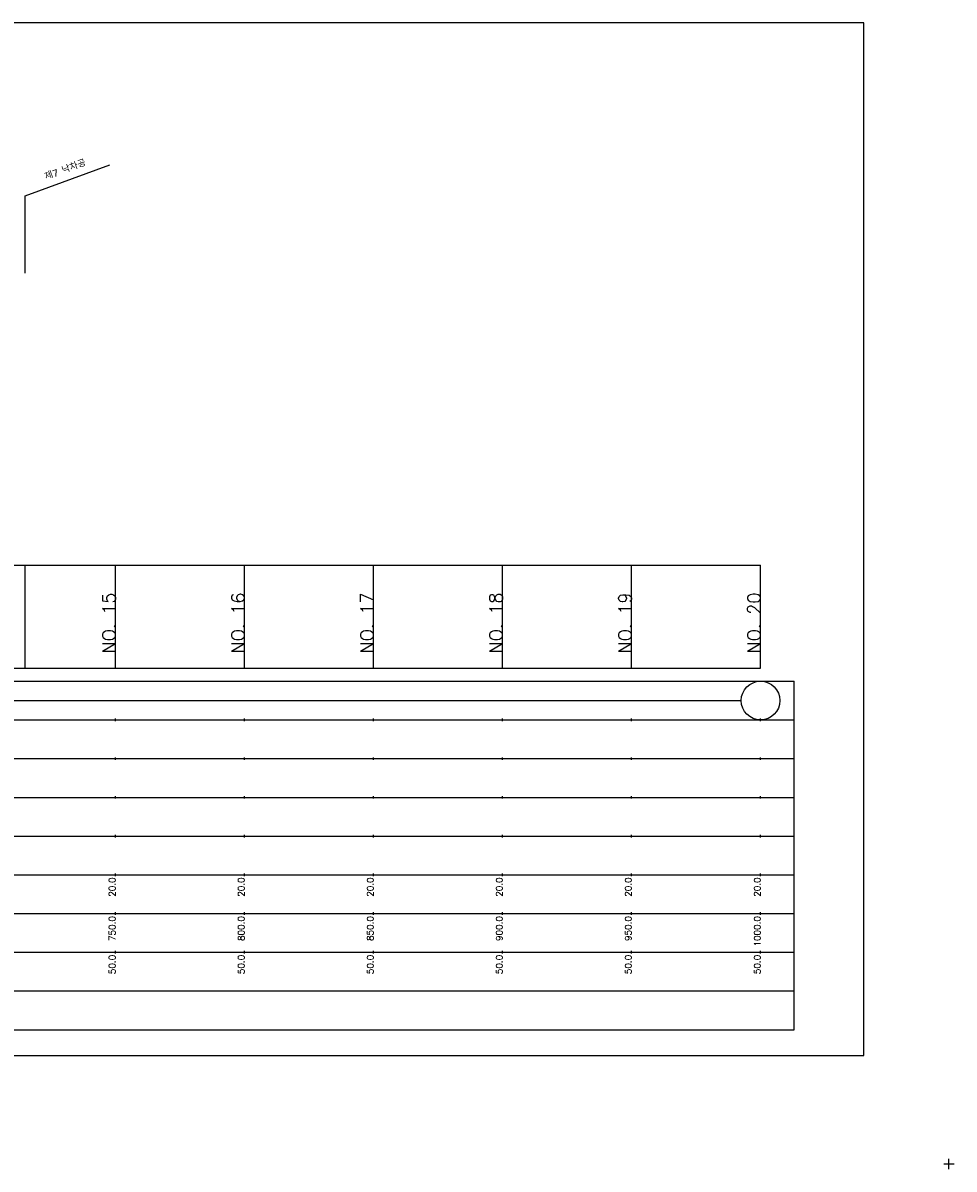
# Model space of a CAD drawing. Extents: x -2 to 685, y -2 to 925.
# Tile 4 of 4: x 324 to 685, y 481 to 925. Entities that reach past the tile are written whole.
import ezdxf
from ezdxf.enums import TextEntityAlignment as Align

# ---------------------------------------------------------------- set-up
doc = ezdxf.new("R2010")
doc.units = 0
doc.header["$LTSCALE"] = 5
for name, color, linetype in [('BOX', 5, 'CONTINUOUS'), ('DT1', 3, 'CONTINUOUS'), ('LT1', 4, 'CONTINUOUS'), ('ST1', 7, 'CONTINUOUS')]:
    doc.layers.add(name, color=color, linetype=linetype)
doc.styles.add('GHS', font='ROMANS.shx', dxfattribs={"bigfont": 'GHS.shx'})

msp = doc.modelspace()

# ---------------------------------------------------------------- linework, layer by layer
at = {"layer": 'BOX'}
msp.add_lwpolyline([(50, 525), (650, 525), (650, 925), (50, 925), (50, 525)], dxfattribs=at)
at = {"layer": 'DT1'}
for p, q in [((360, 704.83), (360, 705.83)), ((410, 704.83), (410, 705.83)), ((460, 704.83), (460, 705.83)), ((510, 704.83), (510, 705.83)), ((560, 704.83), (560, 705.83)), ((610, 704.83), (610, 705.83))]:
    msp.add_line(p, q, dxfattribs=at)
at = {"layer": 'LT1', "linetype": 'CONTINUOUS'}
for p, q in [((325, 858), (357.89, 869.97)), ((325, 828), (325, 858))]:
    msp.add_line(p, q, dxfattribs=at)
at = {"layer": 'LT1'}
for p, q in [((325, 675), (325, 715)), ((360, 675), (360, 715)), ((410, 675), (410, 715)), ((460, 675), (460, 715)), ((510, 675), (510, 715)), ((560, 675), (560, 715)), ((610, 675), (610, 715)), ((110, 675), (610, 675)), ((360, 654.5), (360, 655.5)), ((410, 654.5), (410, 655.5)), ((460, 654.5), (460, 655.5)), ((510, 654.5), (510, 655.5)), ((560, 654.5), (560, 655.5)), ((610, 654.5), (610, 655.5)), ((360, 639.5), (360, 640.5)), ((410, 639.5), (410, 640.5)), ((460, 639.5), (460, 640.5)), ((510, 639.5), (510, 640.5)), ((560, 639.5), (560, 640.5)), ((610, 639.5), (610, 640.5)), ((360, 624.5), (360, 625.5)), ((410, 624.5), (410, 625.5)), ((460, 624.5), (460, 625.5)), ((510, 624.5), (510, 625.5)), ((560, 624.5), (560, 625.5)), ((610, 624.5), (610, 625.5)), ((360, 609.5), (360, 610.5)), ((410, 609.5), (410, 610.5)), ((460, 609.5), (460, 610.5)), ((510, 609.5), (510, 610.5)), ((560, 609.5), (560, 610.5)), ((610, 609.5), (610, 610.5)), ((360, 594.5), (360, 595.5)), ((410, 594.5), (410, 595.5)), ((460, 594.5), (460, 595.5)), ((510, 594.5), (510, 595.5)), ((560, 594.5), (560, 595.5)), ((610, 594.5), (610, 595.5)), ((360, 579.5), (360, 580.5)), ((410, 579.5), (410, 580.5)), ((460, 579.5), (460, 580.5)), ((510, 579.5), (510, 580.5)), ((560, 579.5), (560, 580.5)), ((610, 579.5), (610, 580.5)), ((360, 564.5), (360, 565.5)), ((410, 564.5), (410, 565.5)), ((460, 564.5), (460, 565.5)), ((510, 564.5), (510, 565.5)), ((560, 564.5), (560, 565.5)), ((610, 564.5), (610, 565.5))]:
    msp.add_line(p, q, dxfattribs=at)
msp.add_lwpolyline([(110, 715), (160, 715), (210, 715), (260, 715), (310, 715), (360, 715), (410, 715), (460, 715), (510, 715), (560, 715), (610, 715)], dxfattribs=at)
at = {"layer": 'ST1'}
for p, q in [((80, 670), (623, 670)), ((623, 535), (623, 670)), ((87.5, 655), (623, 655)), ((80, 640), (623, 640)), ((87.5, 625), (623, 625)), ((80, 610), (623, 610)), ((80, 595), (623, 595)), ((80, 580), (623, 580)), ((80, 565), (623, 565)), ((80, 550), (623, 550)), ((80, 535), (623, 535)), ((683, 481), (683, 485)), ((681, 483), (685, 483))]:
    msp.add_line(p, q, dxfattribs=at)
at = {"layer": 'ST1', "linetype": 'CONTINUOUS'}
msp.add_line((117.5, 662.5), (602.5, 662.5), dxfattribs=at)
msp.add_circle((610, 662.5), 7.5, dxfattribs=at)

# ---------------------------------------------------------------- texts
at = {"layer": 'DT1', "linetype": 'CONTINUOUS', "style": 'GHS'}
msp.add_text('제7 낙차공', height=2.5, rotation=20, dxfattribs=at).set_placement((341, 866.99), align=Align.CENTER)
at = {"layer": 'DT1', "style": 'GHS'}
for s, height, p in [('NO. 15', 5, (360, 704.33)), ('NO. 16', 5, (410, 704.33)), ('NO. 17', 5, (460, 704.33)), ('NO. 18', 5, (510, 704.33)), ('NO. 19', 5, (560, 704.33)), ('NO. 20', 5, (610, 704.33)), (' 20.0', 2.5, (360, 594)), (' 20.0', 2.5, (410, 594)), (' 20.0', 2.5, (460, 594)), (' 20.0', 2.5, (510, 594)), (' 20.0', 2.5, (560, 594)), (' 20.0', 2.5, (610, 594)), ('   750.0', 2.5, (360, 579)), ('   800.0', 2.5, (410, 579)), ('   850.0', 2.5, (460, 579)), ('   900.0', 2.5, (510, 579)), ('   950.0', 2.5, (560, 579)), ('  1000.0', 2.5, (610, 579)), ('  50.0', 2.5, (360, 564)), ('  50.0', 2.5, (410, 564)), ('  50.0', 2.5, (460, 564)), ('  50.0', 2.5, (510, 564)), ('  50.0', 2.5, (560, 564)), ('  50.0', 2.5, (610, 564))]:
    msp.add_text(s, height=height, rotation=90, dxfattribs=at).set_placement(p, align=Align.RIGHT)

doc.saveas('drawing.dxf')
